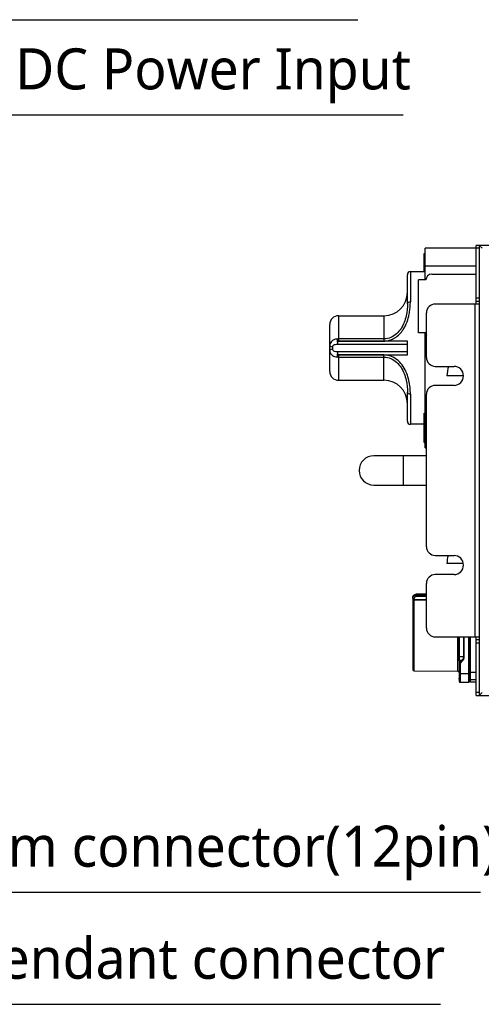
# Model space of a CAD drawing. Header units: millimetres. Extents: x 0 to 2376, y 0 to 1680.
# Tile 34 of 56: x 1288 to 1445, y 612 to 948. Entities that reach past the tile are written whole.
import ezdxf

# ---------------------------------------------------------------- set-up
doc = ezdxf.new("R2010")
doc.units = ezdxf.units.MM
doc.header["$LTSCALE"] = 0.2
doc.styles.add('Rainbow-4.0 Style', font='malgunsl.ttf')
doc.dimstyles.new('Rainbow-4.0 Style', dxfattribs={"dimtxt": 3.5, "dimasz": 2.5, "dimexe": 1, "dimexo": 1, "dimgap": 1, "dimtad": 1, "dimdsep": 46, "dimtxsty": 'Rainbow-4.0 Style', "dimcen": 0, "dimclrd": 251, "dimclre": 251, "dimclrt": 7, "dimazin": 3, "dimtp": 0.1, "dimtm": 0.1, "dimtfac": 0.61, "dimtmove": 0, "dimatfit": 3, "dimfxl": 1, "dimlwd": -1, "dimlwe": -1, "dimarcsym": 1})

# ---------------------------------------------------------------- blocks, each defined once
blk = doc.blocks.new('A$C739fcf94')
for p, q in [((-48.5, 161.7), (-48.5, 172.5)), ((-30, 172.5), (-48.5, 172.5)), ((-31, 153.5), (-31, 173.5)), ((369, 173.5), (-31, 173.5)), ((-29, 172.5), (-30, 173.5)), ((-30, 173.5), (-30, 20)), ((-48.8, 164.5), (-48.8, 170.75)), ((-48.8, 170.75), (-48.5, 170.75)), ((-48.5, 166.5), (-31, 166.5)), ((-54.5, 153.62), (-54.5, 163.5)), ((-53.5, 164.5), (-53.5, 154.22)), ((-48.5, 164.5), (-53.5, 164.5)), ((-48.2, 161.7), (-50.7, 161.7)), ((-50.7, 143.7), (-50.7, 161.7)), ((-46.2, 163.7), (-31, 163.7)), ((-30, 155.5), (-31, 155.5)), ((-31, 154.5), (-30, 154.5)), ((-30, 153.5), (-45, 153.5)), ((-31.5, 153.5), (-31.5, 40)), ((-78, 149.5), (-78, 140.87)), ((-78, 149.5), (-62.5, 149.5)), ((-62.5, 149.5), (-62.5, 140.87)), ((-48, 135.25), (-48, 150.5)), ((-81, 130.5), (-81, 146.5)), ((-62.5, 141.6), (-78, 141.6)), ((-48.2, 143.7), (-50.7, 143.7)), ((-48.5, 104.5), (-48.5, 143.7)), ((-80, 138.06), (-80, 138.94)), ((-78.33, 140.83), (-78.33, 139.85)), ((-54.5, 140.83), (-78.33, 140.83)), ((-78.33, 139.85), (-54.5, 139.85)), ((-78, 140.87), (-62.5, 140.87)), ((-54.5, 136.17), (-54.5, 140.83)), ((-78.33, 137.15), (-78.33, 136.17)), ((-54.5, 137.15), (-78.33, 137.15)), ((-78.33, 136.17), (-54.5, 136.17)), ((-62.5, 136.13), (-78, 136.13)), ((-78, 136.13), (-78, 127.5)), ((-78, 135.4), (-62.5, 135.4)), ((-62.5, 127.5), (-62.5, 136.13)), ((-45, 132.25), (-38.6, 132.25)), ((-35.35, 129), (-41, 129)), ((-78, 127.5), (-62.5, 127.5)), ((-38.6, 125.75), (-45, 125.75)), ((-54.5, 113.5), (-54.5, 123.38)), ((-53.5, 122.78), (-53.5, 112.5)), ((-48, 70.75), (-48, 122.75)), ((-48.8, 106.25), (-48.8, 116.25)), ((-48.8, 116.25), (-48.5, 116.25)), ((-48.8, 112.5), (-53.5, 112.5)), ((-48, 110.5), (-48.5, 110.5)), ((-48.8, 106.25), (-48.5, 106.25)), ((-48.5, 104.5), (-48, 104.5)), ((-48, 101.75), (-66, 101.75)), ((-56, 101.75), (-56, 91.75)), ((-66, 91.75), (-48, 91.75)), ((-45, 67.75), (-38.6, 67.75)), ((-35.39, 65), (-41, 65)), ((-38.6, 61.25), (-45, 61.25)), ((-48, 43), (-48, 58.25)), ((-51.5, 54.52), (-51.5, 53.82)), ((-48, 54.52), (-51.5, 54.52)), ((-48, 54.51), (-51.5, 54.51)), ((-51.5, 54.29), (-48, 54.29)), ((-51.5, 53.82), (-48, 53.82)), ((-52.7, 53.26), (-52.7, 28.88)), ((-52.2, 53.07), (-52.7, 53.07)), ((-52.7, 52.76), (-52.2, 52.76)), ((-52.68, 53.26), (-52.68, 53.26)), ((-52.2, 53.07), (-52.2, 52.76)), ((-52.2, 52.76), (-48, 52.78)), ((-52.2, 52.49), (-52.2, 52.76)), ((-52.2, 28.38), (-52.2, 52.49)), ((-45, 40), (-30, 40)), ((-37.3, 28.3), (-37.3, 40)), ((-36.8, 33.14), (-36.8, 40)), ((-36.73, 33.14), (-36.73, 40)), ((-35.37, 40), (-35.37, 33.14)), ((-35.2, 40), (-35.2, 33.14)), ((-33.65, 40), (-33.65, 24.5)), ((-33.4, 40), (-33.4, 27.5)), ((-33, 24.5), (-33, 40)), ((-31, 20), (-31, 40)), ((-30, 39), (-31, 39)), ((-31, 38), (-30, 38)), ((-36.8, 33.14), (-36.73, 33.14)), ((-36.8, 31.84), (-36.8, 24.75)), ((-36.8, 31.07), (-36.55, 31.07)), ((-35.37, 33.14), (-36.73, 33.14)), ((-36.71, 32.25), (-36.71, 32.25)), ((-35.92, 31.98), (-36.69, 31.21)), ((-35.92, 31.98), (-36.69, 31.98)), ((-36.69, 31.21), (-36.69, 31.98)), ((-36.69, 31.21), (-36.55, 31.07)), ((-35.78, 31.84), (-36.55, 31.07)), ((-36.55, 31.07), (-36.55, 27.5)), ((-35.2, 33.14), (-35.37, 33.14)), ((-52.2, 28.38), (-37.3, 28.3)), ((-36.8, 27.5), (-36.55, 27.5)), ((-36.55, 27.5), (-33.65, 27.5)), ((-36.55, 27.5), (-36.55, 24.5)), ((-33.65, 27.5), (-33.4, 27.5)), ((-33, 29.69), (-33.4, 29.69)), ((-31, 27.8), (-33, 27.8)), ((-36.55, 24.5), (-33.65, 24.5)), ((-35.78, 24.5), (-35.78, 24.5)), ((-33.4, 25.9), (-33, 25.9)), ((-33, 25.5), (-31, 25.5)), ((-31, 24.5), (-33, 24.5)), ((-30, 21), (-31, 21)), ((-30, 20), (-29, 21)), ((-31, 20), (369, 20))]:
    blk.add_line(p, q)
for centre, radius, start, end in [((-53.5, 163.5), 1, 90, 180), ((-46.2, 161.7), 2, 90, 180), ((-62.5, 157.5), 8, 270, 0), ((-45, 150.5), 3, 90, 180), ((-78, 146.5), 3, 90, 180), ((-46.2, 143.7), 2, 180, 205.8419), ((-45, 135.25), 3, 180, 270), ((-31, 129), 10, 161.0344, 180), ((-38.6, 129), 3.25, 270, 90), ((-78, 130.5), 3, 180, 270), ((-62.5, 119.5), 8, 0, 90), ((-45, 122.75), 3, 90, 180), ((-53.5, 113.5), 1, 180, 270), ((-66, 96.75), 5, 90, 270), ((-45, 70.75), 3, 180, 270), ((-31, 65), 10, 164.038, 180), ((-38.6, 64.5), 3.25, 270, 90), ((-45, 58.25), 3, 90, 180), ((-45, 43), 3, 180, 270), ((-52.2, 28.88), 0.5, 180, 269.7), ((-37.3, 27.8), 0.5, 0, 89.7), ((-36.55, 24.75), 0.25, 180, 269.9999), ((-33.65, 24.75), 0.25, 270, 0)]:
    blk.add_arc(centre, radius, start, end)
for centre, major_axis, ratio, start_param, end_param in [((-53.5, 153.62), (-1, 0), 0.604706, 4.712389, 6.283185), ((-78.33, 140.74), (-0.084, 0.997), 0.167921, 0.602429, 2.678488), ((-78.14, 140.04), (2.01, 0.26), 0.7663, 1.402279, 1.646317), ((-78.33, 140.74), (0.21, -0.978), 0.018908, 1.658692, 2.548776), ((-80, 139.24), (-1, 0), 0.294118, 0, 1.570796), ((-80, 137.76), (-1, 0), 0.294118, 4.712389, 6.283185), ((-78.09, 139.65), (1.29, 0.42), 0.888834, 1.217144, 1.461179), ((-78.33, 136.26), (0.084, 0.997), 0.167921, 0.463105, 2.539164), ((-78.33, 136.26), (-0.21, -0.978), 0.018908, 0.592816, 1.4829), ((-78.14, 136.96), (-2.01, 0.26), 0.7663, 1.495276, 1.739314), ((-78.09, 137.35), (-1.29, 0.42), 0.888834, 1.680414, 1.924449), ((-53.5, 123.38), (-1, 0), 0.604706, 0, 1.570796), ((-52.2, 52.03), (-0.5, 0), 0.910228, 4.717625, 6.283185), ((-36.55, 31.84), (-0.25, 0), 0.707101, 5.32788, 6.283222), ((-36.55, 31.07), (-0.25, 0), 0.707107, 5.327873, 6.283182), ((-35.78, 31.84), (-0.177, 0.177), 0.000012, 4.712367, 5.667709)]:
    blk.add_ellipse(centre, major_axis=major_axis, ratio=ratio, start_param=start_param, end_param=end_param)
for points, knots in [([(-62.5, 140.87), (-62.3, 140.87), (-62.11, 140.88), (-61.91, 140.9), (-61.71, 140.91), (-61.5, 140.94), (-61.3, 140.98), (-61.1, 141.01), (-60.89, 141.06), (-60.69, 141.12), (-60.49, 141.17), (-60.28, 141.24), (-60.08, 141.31), (-60.03, 141.33), (-59.97, 141.36), (-59.92, 141.38), (-59.67, 141.48), (-59.44, 141.59), (-59.21, 141.71), (-58.05, 142.34), (-57.06, 143.27), (-56.27, 144.34), (-56.16, 144.49), (-56.05, 144.65), (-55.95, 144.8), (-55.8, 145.01), (-55.67, 145.23), (-55.55, 145.45), (-55.42, 145.66), (-55.31, 145.88), (-55.2, 146.1), (-54.78, 146.95), (-54.46, 147.84), (-54.21, 148.72), (-54.15, 148.94), (-54.1, 149.16), (-54.05, 149.37), (-54.03, 149.44), (-54.02, 149.5), (-54, 149.57), (-53.93, 149.87), (-53.87, 150.17), (-53.82, 150.47), (-53.77, 150.77), (-53.72, 151.06), (-53.68, 151.35), (-53.64, 151.65), (-53.61, 151.94), (-53.59, 152.22), (-53.56, 152.51), (-53.54, 152.79), (-53.53, 153.07), (-53.51, 153.35), (-53.51, 153.63), (-53.5, 153.9), (-53.5, 154.01), (-53.5, 154.12), (-53.5, 154.22)], [0, 0, 0, 0, 0.059147, 0.059147, 0.059147, 0.120068, 0.120068, 0.120068, 0.182137, 0.182137, 0.182137, 0.246037, 0.246037, 0.246037, 0.263869, 0.263869, 0.263869, 0.342068, 0.342068, 0.342068, 0.735381, 0.735381, 0.735381, 0.791607, 0.791607, 0.791607, 0.867235, 0.867235, 0.867235, 0.94136, 0.94136, 0.94136, 1.227985, 1.227985, 1.227985, 1.298168, 1.298168, 1.298168, 1.319344, 1.319344, 1.319344, 1.417554, 1.417554, 1.417554, 1.515558, 1.515558, 1.515558, 1.61336, 1.61336, 1.61336, 1.711075, 1.711075, 1.711075, 1.808734, 1.808734, 1.808734, 1.847082, 1.847082, 1.847082, 1.847082]), ([(-54.5, 153.62), (-54.5, 152.31), (-54.74, 149.48), (-56.34, 144.98), (-59.35, 142.08), (-61.72, 141.6), (-62.5, 141.6)], [-1.847082, -1.847082, -1.847082, -1.847082, -1.319344, -0.791607, -0.263869, 0, 0, 0, 0]), ([(-78.49, 141.56), (-78.89, 141.52), (-79.65, 141.33), (-80.68, 140.65), (-81, 139.79), (-81, 139.24)], [-0.2852788, -0.2852788, -0.2852788, -0.2852788, -0.2037706, -0.1222624, 0, 0, 0, 0]), ([(-81, 137.76), (-81, 137.4), (-80.84, 136.68), (-80.01, 135.78), (-79.09, 135.5), (-78.49, 135.44)], [-0.2852788, -0.2852788, -0.2852788, -0.2852788, -0.2037706, -0.1222624, 0, 0, 0, 0]), ([(-80, 138.94), (-80, 139.17), (-79.79, 139.52), (-79.1, 139.77), (-78.59, 139.83), (-78.33, 139.85)], [0, 0, 0, 0, 0.1222624, 0.2037706, 0.2852788, 0.2852788, 0.2852788, 0.2852788]), ([(-78.33, 137.15), (-78.73, 137.17), (-79.34, 137.27), (-79.89, 137.61), (-80, 137.9), (-80, 138.06)], [0, 0, 0, 0, 0.1222624, 0.2037706, 0.2852788, 0.2852788, 0.2852788, 0.2852788]), ([(-53.5, 122.78), (-53.5, 124.23), (-53.7, 126.61), (-54.91, 130.69), (-56.82, 133.82), (-59.87, 135.78), (-61.62, 136.13), (-62.5, 136.13)], [0, 0, 0, 0, 0.527747, 0.79162, 1.319367, 1.58324, 1.847113, 1.847113, 1.847113, 1.847113]), ([(-62.5, 135.4), (-61.72, 135.4), (-60.16, 135.08), (-57.45, 133.32), (-55.75, 130.5), (-54.68, 126.83), (-54.5, 124.69), (-54.5, 123.38)], [-1.847113, -1.847113, -1.847113, -1.847113, -1.58324, -1.319367, -0.79162, -0.527747, 0, 0, 0, 0]), ([(-52.7, 53.26), (-52.7, 53.41), (-52.68, 53.55), (-52.58, 53.82), (-52.52, 53.95), (-52.34, 54.17), (-52.24, 54.26), (-52.01, 54.41), (-51.89, 54.46), (-51.67, 54.51), (-51.59, 54.52), (-51.5, 54.52)], [0, 0, 0, 0, 0.0428113, 0.0428113, 0.0852467, 0.0852467, 0.1263561, 0.1263561, 0.1656855, 0.1656855, 0.1918331, 0.1918331, 0.1918331, 0.1918331]), ([(-52.7, 53.26), (-52.7, 53.31), (-52.7, 53.36), (-52.69, 53.41), (-52.69, 53.41), (-52.69, 53.42), (-52.69, 53.42), (-52.68, 53.48), (-52.67, 53.53), (-52.66, 53.58), (-52.65, 53.63), (-52.63, 53.68), (-52.62, 53.72), (-52.6, 53.76), (-52.59, 53.8), (-52.57, 53.84), (-52.56, 53.85), (-52.55, 53.86), (-52.55, 53.88), (-52.53, 53.9), (-52.52, 53.92), (-52.51, 53.95), (-52.49, 53.97), (-52.48, 53.99), (-52.46, 54.01), (-52.45, 54.03), (-52.43, 54.06), (-52.41, 54.08), (-52.4, 54.1), (-52.38, 54.12), (-52.36, 54.14), (-52.34, 54.16), (-52.32, 54.17), (-52.3, 54.19), (-52.28, 54.21), (-52.26, 54.23), (-52.24, 54.25), (-52.23, 54.26), (-52.22, 54.27), (-52.2, 54.28), (-52.19, 54.28), (-52.19, 54.29), (-52.18, 54.29), (-52.16, 54.31), (-52.13, 54.33), (-52.1, 54.34), (-52.08, 54.36), (-52.06, 54.37), (-52.04, 54.38), (-52.03, 54.39), (-52.01, 54.39), (-52, 54.4), (-51.99, 54.4), (-51.98, 54.41), (-51.97, 54.41), (-51.96, 54.42), (-51.95, 54.42), (-51.94, 54.43), (-51.84, 54.47), (-51.74, 54.49), (-51.63, 54.5), (-51.59, 54.51), (-51.54, 54.51), (-51.5, 54.51)], [0, 0, 0, 0, 0.0142324, 0.0142324, 0.0142324, 0.0159548, 0.0159548, 0.0159548, 0.0318954, 0.0318954, 0.0318954, 0.0470112, 0.0470112, 0.0470112, 0.0592382, 0.0592382, 0.0592382, 0.0638298, 0.0638298, 0.0638298, 0.071783, 0.071783, 0.071783, 0.079776, 0.079776, 0.079776, 0.0878159, 0.0878159, 0.0878159, 0.0958472, 0.0958472, 0.0958472, 0.1038157, 0.1038157, 0.1038157, 0.1118063, 0.1118063, 0.1118063, 0.1168994, 0.1168994, 0.1168994, 0.1197969, 0.1197969, 0.1197969, 0.1286749, 0.1286749, 0.1286749, 0.1363081, 0.1363081, 0.1363081, 0.140517, 0.140517, 0.140517, 0.1433655, 0.1433655, 0.1433655, 0.1473545, 0.1473545, 0.1473545, 0.1792953, 0.1792953, 0.1792953, 0.1922707, 0.1922707, 0.1922707, 0.1922707]), ([(-52.7, 53.07), (-52.7, 53.22), (-52.67, 53.38), (-52.56, 53.67), (-52.47, 53.8), (-52.25, 54.03), (-52.12, 54.13), (-51.82, 54.25), (-51.66, 54.29), (-51.5, 54.29)], [0, 0, 0, 0, 0.25, 0.25, 0.5, 0.5, 0.75, 0.75, 1, 1, 1, 1]), ([(-52.2, 53.07), (-52.2, 53.09), (-52.2, 53.12), (-52.2, 53.14), (-52.19, 53.18), (-52.19, 53.21), (-52.18, 53.25), (-52.18, 53.27), (-52.17, 53.29), (-52.16, 53.31), (-52.16, 53.33), (-52.15, 53.34), (-52.15, 53.35), (-52.15, 53.36), (-52.14, 53.36), (-52.14, 53.37), (-52.13, 53.4), (-52.12, 53.42), (-52.1, 53.45), (-52.09, 53.48), (-52.07, 53.5), (-52.05, 53.53), (-52.04, 53.54), (-52.03, 53.56), (-52.01, 53.58), (-52.01, 53.58), (-52.01, 53.59), (-52, 53.59), (-52, 53.6), (-51.99, 53.6), (-51.98, 53.61), (-51.96, 53.63), (-51.94, 53.65), (-51.92, 53.67), (-51.9, 53.68), (-51.87, 53.7), (-51.85, 53.72), (-51.83, 53.73), (-51.82, 53.74), (-51.8, 53.75), (-51.79, 53.75), (-51.78, 53.75), (-51.78, 53.76), (-51.76, 53.76), (-51.75, 53.77), (-51.74, 53.77), (-51.71, 53.78), (-51.68, 53.79), (-51.65, 53.8), (-51.62, 53.8), (-51.6, 53.81), (-51.57, 53.81), (-51.55, 53.81), (-51.52, 53.82), (-51.5, 53.82)], [0, 0, 0, 0, 0.0071408, 0.0071408, 0.0071408, 0.0177524, 0.0177524, 0.0177524, 0.0245623, 0.0245623, 0.0245623, 0.0283641, 0.0283641, 0.0283641, 0.030759, 0.030759, 0.030759, 0.0393651, 0.0393651, 0.0393651, 0.0483946, 0.0483946, 0.0483946, 0.0549495, 0.0549495, 0.0549495, 0.0564448, 0.0564448, 0.0564448, 0.0590879, 0.0590879, 0.0590879, 0.0675541, 0.0675541, 0.0675541, 0.0761161, 0.0761161, 0.0761161, 0.0821057, 0.0821057, 0.0821057, 0.08452, 0.08452, 0.08452, 0.0884686, 0.0884686, 0.0884686, 0.097873, 0.097873, 0.097873, 0.1054808, 0.1054808, 0.1054808, 0.1128321, 0.1128321, 0.1128321, 0.1128321]), ([(-36.8, 32.51), (-36.8, 32.51), (-36.8, 32.52), (-36.8, 32.57), (-36.8, 32.61), (-36.8, 32.69), (-36.8, 32.74), (-36.8, 32.82), (-36.8, 32.86), (-36.8, 32.95), (-36.8, 32.99), (-36.8, 33.06), (-36.8, 33.09), (-36.8, 33.12)], [-0.4520014, -0.4520014, -0.4520014, -0.4520014, -0.4388659, -0.4388659, -0.3569291, -0.3569291, -0.2676969, -0.2676969, -0.177315, -0.177315, -0.080859, -0.080859, -0.0125928, -0.0125928, -0.0125928, -0.0125928]), ([(-36.69, 31.98), (-36.69, 31.98), (-36.69, 31.98), (-36.7, 31.99), (-36.7, 32), (-36.7, 32.02), (-36.7, 32.03), (-36.7, 32.05), (-36.7, 32.06), (-36.7, 32.09), (-36.7, 32.11), (-36.7, 32.14), (-36.7, 32.16), (-36.71, 32.19), (-36.71, 32.21), (-36.71, 32.23), (-36.71, 32.26), (-36.71, 32.29), (-36.71, 32.35), (-36.71, 32.37), (-36.71, 32.42), (-36.71, 32.45), (-36.72, 32.48), (-36.72, 32.5), (-36.72, 32.51), (-36.72, 32.54), (-36.72, 32.57), (-36.72, 32.69), (-36.72, 32.79), (-36.73, 32.97), (-36.73, 33.05), (-36.73, 33.13), (-36.73, 33.13), (-36.73, 33.14)], [0.000005, 0.000005, 0.000005, 0.000005, 0.0393346, 0.0393346, 0.0786123, 0.0786123, 0.1178899, 0.1178899, 0.1545216, 0.1545216, 0.1901516, 0.1901516, 0.2241361, 0.2241361, 0.25, 0.25, 0.25, 0.3175397, 0.3175397, 0.38684, 0.38684, 0.4553097, 0.4553097, 0.5, 0.5, 0.5, 0.5722247, 0.5722247, 0.8088525, 0.8088525, 0.9934367, 0.9934367, 1, 1, 1, 1]), ([(-35.37, 33.14), (-35.37, 33.1), (-35.37, 33.07), (-35.38, 32.98), (-35.39, 32.93), (-35.41, 32.83), (-35.42, 32.78), (-35.44, 32.73), (-35.44, 32.72), (-35.45, 32.68), (-35.47, 32.64), (-35.49, 32.58), (-35.5, 32.57), (-35.51, 32.54), (-35.51, 32.53), (-35.52, 32.52), (-35.52, 32.52), (-35.53, 32.51), (-35.53, 32.5), (-35.53, 32.5), (-35.53, 32.49), (-35.54, 32.48), (-35.55, 32.47), (-35.56, 32.45), (-35.57, 32.43), (-35.59, 32.4), (-35.6, 32.38), (-35.63, 32.34), (-35.64, 32.31), (-35.67, 32.27), (-35.68, 32.26), (-35.7, 32.24), (-35.7, 32.23), (-35.72, 32.21), (-35.73, 32.19), (-35.75, 32.17), (-35.75, 32.17), (-35.77, 32.14), (-35.78, 32.13), (-35.81, 32.09), (-35.83, 32.08), (-35.85, 32.05), (-35.86, 32.05), (-35.88, 32.03), (-35.89, 32.02), (-35.9, 32), (-35.91, 31.99), (-35.92, 31.99), (-35.92, 31.98), (-35.92, 31.98)], [0, 0, 0, 0, 0.0783485, 0.0783485, 0.1948986, 0.1948986, 0.3118936, 0.3118936, 0.3284647, 0.3284647, 0.4263239, 0.4263239, 0.4588736, 0.4588736, 0.4948649, 0.4948649, 0.5, 0.5, 0.5236167, 0.5236167, 0.5412921, 0.5412921, 0.5832668, 0.5832668, 0.6268535, 0.6268535, 0.6714033, 0.6714033, 0.7164802, 0.7164802, 0.7429219, 0.7429219, 0.75, 0.75, 0.7796131, 0.7796131, 0.7849117, 0.7849117, 0.820878, 0.820878, 0.8584678, 0.8584678, 0.8855779, 0.8855779, 0.9249701, 0.9249701, 0.9651633, 0.9651633, 0.9999935, 0.9999935, 0.9999935, 0.9999935]), ([(-35.2, 33.14), (-35.2, 33.09), (-35.2, 33.05), (-35.21, 32.97), (-35.21, 32.92), (-35.22, 32.84), (-35.23, 32.8), (-35.25, 32.71), (-35.26, 32.67), (-35.29, 32.6), (-35.3, 32.56), (-35.33, 32.5), (-35.34, 32.47), (-35.35, 32.43), (-35.37, 32.41), (-35.38, 32.39), (-35.4, 32.33), (-35.42, 32.3), (-35.45, 32.25), (-35.47, 32.21), (-35.51, 32.16), (-35.52, 32.14), (-35.54, 32.12), (-35.56, 32.09), (-35.57, 32.07), (-35.61, 32.03), (-35.62, 32.01), (-35.65, 31.97), (-35.67, 31.95), (-35.7, 31.92), (-35.71, 31.91), (-35.73, 31.89), (-35.74, 31.87), (-35.76, 31.86), (-35.77, 31.85), (-35.78, 31.84), (-35.78, 31.84), (-35.78, 31.84), (-35.78, 31.84), (-35.78, 31.84)], [-1, -1, -1, -1, -0.8998443, -0.8998443, -0.8066903, -0.8066903, -0.7168863, -0.7168863, -0.6317684, -0.6317684, -0.5625416, -0.5625416, -0.5, -0.5, -0.5, -0.4293819, -0.4293819, -0.3590972, -0.3590972, -0.2926274, -0.2926274, -0.25, -0.25, -0.25, -0.2179246, -0.2179246, -0.1847559, -0.1847559, -0.150492, -0.150492, -0.115209, -0.115209, -0.0787729, -0.0787729, -0.0418809, -0.0418809, -0.004654, -0.004654, -0.0000005, -0.0000005, -0.0000005, -0.0000005]), ([(-33.4, 27.5), (-33.4, 27.43), (-33.4, 27.37), (-33.4, 27.23), (-33.4, 27.17), (-33.4, 27.04), (-33.4, 26.97), (-33.4, 26.84), (-33.4, 26.78), (-33.4, 26.65), (-33.4, 26.59), (-33.4, 26.5), (-33.4, 26.48), (-33.4, 26.39), (-33.4, 26.32), (-33.4, 26.18), (-33.4, 26.11), (-33.4, 25.98), (-33.4, 25.92), (-33.4, 25.8), (-33.4, 25.74), (-33.4, 25.64), (-33.4, 25.6), (-33.4, 25.5), (-33.4, 25.45), (-33.4, 25.35), (-33.4, 25.3), (-33.4, 25.21), (-33.4, 25.17), (-33.4, 25.09), (-33.4, 25.06), (-33.4, 25), (-33.4, 24.98), (-33.4, 24.93), (-33.4, 24.91), (-33.4, 24.86), (-33.4, 24.85), (-33.4, 24.81), (-33.4, 24.8), (-33.4, 24.78), (-33.4, 24.77), (-33.4, 24.76), (-33.4, 24.75), (-33.4, 24.75), (-33.4, 24.75), (-33.4, 24.75)], [0, 0, 0, 0, 0.0469796, 0.0469796, 0.0942575, 0.0942575, 0.1414577, 0.1414577, 0.1883211, 0.1883211, 0.2343941, 0.2343941, 0.25, 0.25, 0.3029727, 0.3029727, 0.3562373, 0.3562373, 0.409193, 0.409193, 0.4611283, 0.4611283, 0.5, 0.5, 0.551424, 0.551424, 0.6041221, 0.6041221, 0.6571524, 0.6571524, 0.7100956, 0.7100956, 0.75, 0.75, 0.7958727, 0.7958727, 0.8423809, 0.8423809, 0.889403, 0.889403, 0.9364358, 0.9364358, 0.9831165, 0.9831165, 1, 1, 1, 1])]:
    blk.add_open_spline(points, degree=3, knots=knots)
for points in [[(-52.5, 53.74), (-52.5, 53.74), (-52.5, 53.74), (-52.5, 53.74)], [(-52.68, 53.48), (-52.68, 53.48), (-52.68, 53.49), (-52.68, 53.49)], [(-48, 52.51), (-49.4, 52.5), (-50.8, 52.49), (-52.2, 52.49)], [(-36.8, 33.12), (-36.8, 33.13), (-36.8, 33.13), (-36.8, 33.14)], [(-36.8, 31.99), (-36.8, 32.14), (-36.8, 32.32), (-36.8, 32.51)], [(-36.8, 31.84), (-36.8, 31.88), (-36.8, 31.93), (-36.8, 31.99)], [(-36.8, 25.52), (-36.8, 25.71), (-36.8, 25.87), (-36.8, 25.97)], [(-36.8, 25.52), (-36.8, 25.7), (-36.8, 25.86), (-36.8, 25.96)]]:
    blk.add_open_spline(points, degree=3)

msp = doc.modelspace()

# ---------------------------------------------------------------- block references
msp.add_blockref('A$C739fcf94', (1474.673, 697.634))

# ---------------------------------------------------------------- texts
at = {"color": 7, "char_height": 14, "attachment_point": 7, "style": 'Rainbow-4.0 Style'}
for s, insert in [('DC Power Input', (1286.326, 919.605)), ('Robot arm connector(12pin)', (1210.047, 654.552)), ('Teaching pendant connector', (1187.13, 616.332))]:
    msp.add_mtext(s, dxfattribs=dict(at, insert=insert))

# ---------------------------------------------------------------- leaders
at = {"annotation_type": 0, "has_hookline": 1, "hookline_direction": 0}
for points, text_width in [([(1123.756, 835.373), (1173.676, 948.09), (1183.676, 948.09)], 215.577), ([(1245.386, 850.334), (1272.326, 915.605), (1282.326, 915.605)], 132.348), ([(1114.589, 738.072), (1173.13, 612.332), (1183.13, 612.332)], 244.377), ([(1155.495, 735.694), (1196.047, 650.552), (1206.047, 650.552)], 235.078)]:
    msp.add_leader(points, dimstyle='Rainbow-4.0 Style', override={"dimscale": 4, "dimgap": 1, "dimtad": 1}, dxfattribs=dict(at, text_width=text_width))

doc.saveas('drawing.dxf')
